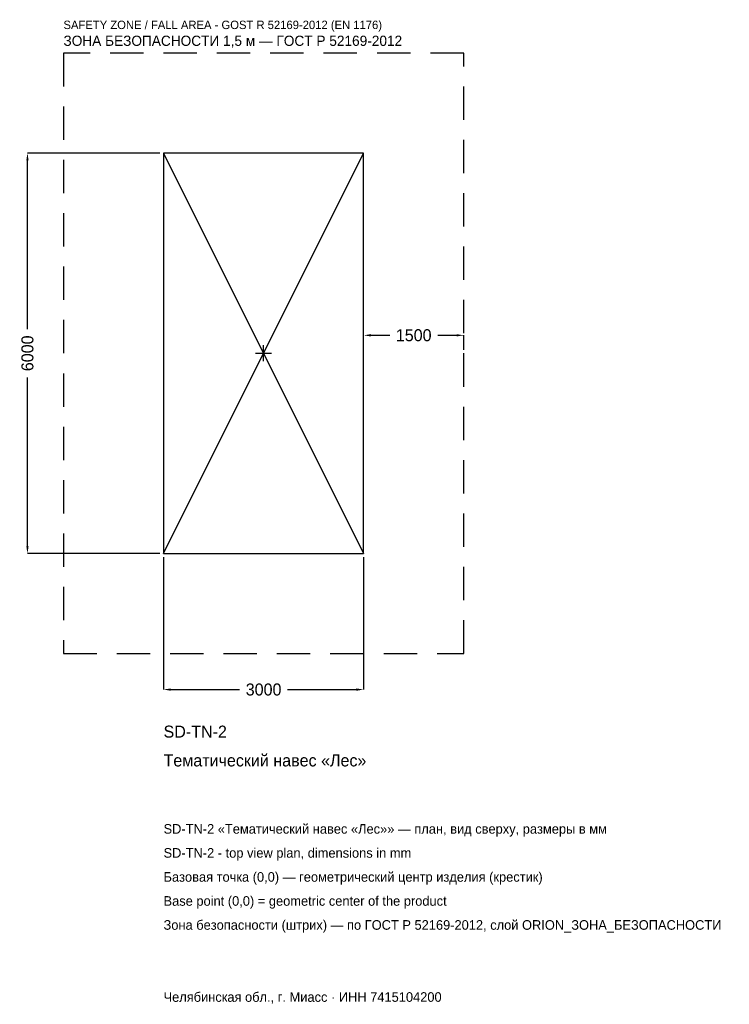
# Model space of a CAD drawing. Header units: metres. Extents: x -3657 to 6981, y -9757 to 5001.
import ezdxf

# ---------------------------------------------------------------- set-up
doc = ezdxf.new("R2010")
doc.units = ezdxf.units.M
doc.linetypes.add('DASHED', pattern=[800, 500, -300])
for name, color, linetype in [('ORION_ДАННЫЕ', 3, 'Continuous'), ('ORION_ЗОНА_БЕЗОПАСНОСТИ', 1, 'Continuous'), ('ORION_КОНТУР', 7, 'Continuous'), ('ORION_РАЗМЕРЫ', 8, 'Continuous')]:
    doc.layers.add(name, color=color, linetype=linetype)
doc.dimstyles.new('ORION', dxfattribs={"dimtxt": 180, "dimasz": 108, "dimexe": 1.25, "dimexo": 54, "dimtad": 1, "dimdec": 0, "dimcen": 2.5, "dimazin": 3, "dimtfac": 1, "dimtmove": 0, "dimatfit": 3, "dimarcsym": 0})

# ---------------------------------------------------------------- blocks, each defined once
blk = doc.blocks.new('_CLOSEDFILLED')
at = {"color": 0, "linetype": 'BYBLOCK'}
blk.add_solid([(-1, 0.16), (0, 0), (-1, -0.16)], dxfattribs=at)
blk = doc.blocks.new('*D1')
for p, q in [((-1500, -3054), (-1500, -5040)), ((1500, -3054), (1500, -5040)), ((-1392, -5040), (-360, -5040)), ((360, -5040), (1392, -5040))]:
    blk.add_line(p, q)
at = {"layer": 'Defpoints'}
for p in [(-1500, -3000), (1500, -3000), (-1500, -5040)]:
    blk.add_point(p, dxfattribs=at)
at = {"layer": 'ORION_РАЗМЕРЫ', "xscale": 108, "yscale": 108, "rotation": 180}
blk.add_blockref('_CLOSEDFILLED', (-1500, -5040), dxfattribs=at)
at = {"layer": 'ORION_РАЗМЕРЫ', "xscale": 108, "yscale": 108}
blk.add_blockref('_CLOSEDFILLED', (1500, -5040), dxfattribs=at)
at = {"layer": 'ORION_РАЗМЕРЫ', "insert": (0, -5040), "char_height": 180, "attachment_point": 5}
blk.add_mtext('3000', dxfattribs=at)
blk = doc.blocks.new('*D2')
for p, q in [((-1554, 3000), (-3540, 3000)), ((-3540, 360), (-3540, 2892)), ((-3540, -2892), (-3540, -360)), ((-1554, -3000), (-3540, -3000))]:
    blk.add_line(p, q)
at = {"layer": 'Defpoints'}
for p in [(-1500, 3000), (-3540, -3000), (-1500, -3000)]:
    blk.add_point(p, dxfattribs=at)
at = {"layer": 'ORION_РАЗМЕРЫ', "xscale": 108, "yscale": 108}
for p, rotation in [((-3540, 3000), 90), ((-3540, -3000), 270)]:
    blk.add_blockref('_CLOSEDFILLED', p, dxfattribs=dict(at, rotation=rotation))
at = {"layer": 'ORION_РАЗМЕРЫ', "insert": (-3540, 0), "char_height": 180, "attachment_point": 5, "rotation": 90}
blk.add_mtext('6000', dxfattribs=at)
blk = doc.blocks.new('*D3')
for p, q in [((1500, 54), (1500, 270)), ((1608, 270), (1890, 270)), ((2610, 270), (2892, 270)), ((3000, 54), (3000, 270))]:
    blk.add_line(p, q)
at = {"layer": 'Defpoints'}
for p in [(1500, 270), (1500, 0), (3000, 0)]:
    blk.add_point(p, dxfattribs=at)
at = {"layer": 'ORION_РАЗМЕРЫ', "xscale": 108, "yscale": 108, "rotation": 180}
blk.add_blockref('_CLOSEDFILLED', (1500, 270), dxfattribs=at)
at = {"layer": 'ORION_РАЗМЕРЫ', "xscale": 108, "yscale": 108}
blk.add_blockref('_CLOSEDFILLED', (3000, 270), dxfattribs=at)
at = {"layer": 'ORION_РАЗМЕРЫ', "insert": (2250, 270), "char_height": 180, "attachment_point": 5}
blk.add_mtext('1500', dxfattribs=at)
blk = doc.blocks.new('ОРИОН SD-TN-2 Тематический навес Лес')
at = {"layer": 'ORION_ЗОНА_БЕЗОПАСНОСТИ', "linetype": 'DASHED'}
blk.add_lwpolyline([(-3000, -4500), (3000, -4500), (3000, 4500), (-3000, 4500)], close=True, dxfattribs=at)
at = {"layer": 'ORION_КОНТУР'}
for p, q in [((-1500, -3000), (1500, 3000)), ((-1500, 3000), (1500, -3000))]:
    blk.add_line(p, q, dxfattribs=at)
blk.add_lwpolyline([(-1500, -3000), (1500, -3000), (1500, 3000), (-1500, 3000)], close=True, dxfattribs=at)
at = {"layer": 'ORION_РАЗМЕРЫ'}
for p, q in [((-120, 0), (120, 0)), ((0, -120), (0, 120))]:
    blk.add_line(p, q, dxfattribs=at)
at = {"layer": 'ORION_ДАННЫЕ'}
for tag, p in [('АРТИКУЛ', (-1500, -5760)), ('НАИМЕНОВАНИЕ', (-1500, -6192))]:
    blk.add_attdef(tag, p, '', height=180, dxfattribs=at)
at = {"layer": 'ORION_ДАННЫЕ', "flags": 1}
for tag, p in [('ПРОИЗВОДИТЕЛЬ', (-1500, -6624)), ('ТЕЛЕФОН', (-1500, -7056)), ('САЙТ', (-1500, -7920)), ('АДРЕС', (-1500, -8352)), ('РЕКВИЗИТЫ', (-1500, -8784)), ('ГАБАРИТЫ', (-1500, -9216)), ('ЗОНА_БЕЗОПАСНОСТИ', (-1500, -9648))]:
    blk.add_attdef(tag, p, '', height=180, dxfattribs=at)
at = {"layer": 'ORION_ЗОНА_БЕЗОПАСНОСТИ', "color": 1}
for s, height, p in [('SAFETY ZONE / FALL AREA - GOST R 52169-2012 (EN 1176)', 126, (-3000, 4860)), ('ЗОНА БЕЗОПАСНОСТИ 1,5 м — ГОСТ Р 52169-2012', 153, (-3000, 4608))]:
    blk.add_text(s, height=height, dxfattribs=at).set_placement(p)
at = {"layer": 'ORION_РАЗМЕРЫ'}
dim = blk.add_linear_dim(base=(-3540, -3000), p1=(-1500, -3000), p2=(-1500, 3000), angle=90, dimstyle='ORION', dxfattribs=at)
dim.commit()
dim.dimension.update_dxf_attribs({"geometry": '*D2', "text_midpoint": (-3540, 0)})
for base, p1, p2, picture, middle in [((1500, 270), (1500, 0), (3000, 0), '*D3', (2250, 270)), ((-1500, -5040), (-1500, -3000), (1500, -3000), '*D1', (0, -5040))]:
    dim = blk.add_linear_dim(base=base, p1=p1, p2=p2, dimstyle='ORION', dxfattribs=at)
    dim.commit()
    dim.dimension.update_dxf_attribs({"geometry": picture, "text_midpoint": middle})

msp = doc.modelspace()

# ---------------------------------------------------------------- block references
msp.add_blockref('ОРИОН SD-TN-2 Тематический навес Лес', (0, 0)).add_auto_attribs({'АРТИКУЛ': 'SD-TN-2', 'НАИМЕНОВАНИЕ': 'Тематический навес «Лес»'})

# ---------------------------------------------------------------- texts
at = {"layer": 'ORION_ДАННЫЕ', "color": 3}
for s, p in [('SD-TN-2 «Тематический навес «Лес»» — план, вид сверху, размеры в мм', (-1500, -7200)), ('SD-TN-2 - top view plan, dimensions in mm', (-1500, -7560)), ('Челябинская обл., г. Миасс · ИНН 7415104200', (-1500, -9720))]:
    msp.add_text(s, height=144, dxfattribs=at).set_placement(p)
at = {"layer": 'ORION_ДАННЫЕ', "color": 7}
for s, p in [('Базовая точка (0,0) — геометрический центр изделия (крестик)', (-1500, -7920)), ('Base point (0,0) = geometric center of the product', (-1500, -8280))]:
    msp.add_text(s, height=144, dxfattribs=at).set_placement(p)
at = {"layer": 'ORION_ДАННЫЕ', "color": 1}
msp.add_text('Зона безопасности (штрих) — по ГОСТ Р 52169-2012, слой ORION_ЗОНА_БЕЗОПАСНОСТИ', height=144, dxfattribs=at).set_placement((-1500, -8640))

doc.saveas('drawing.dxf')
